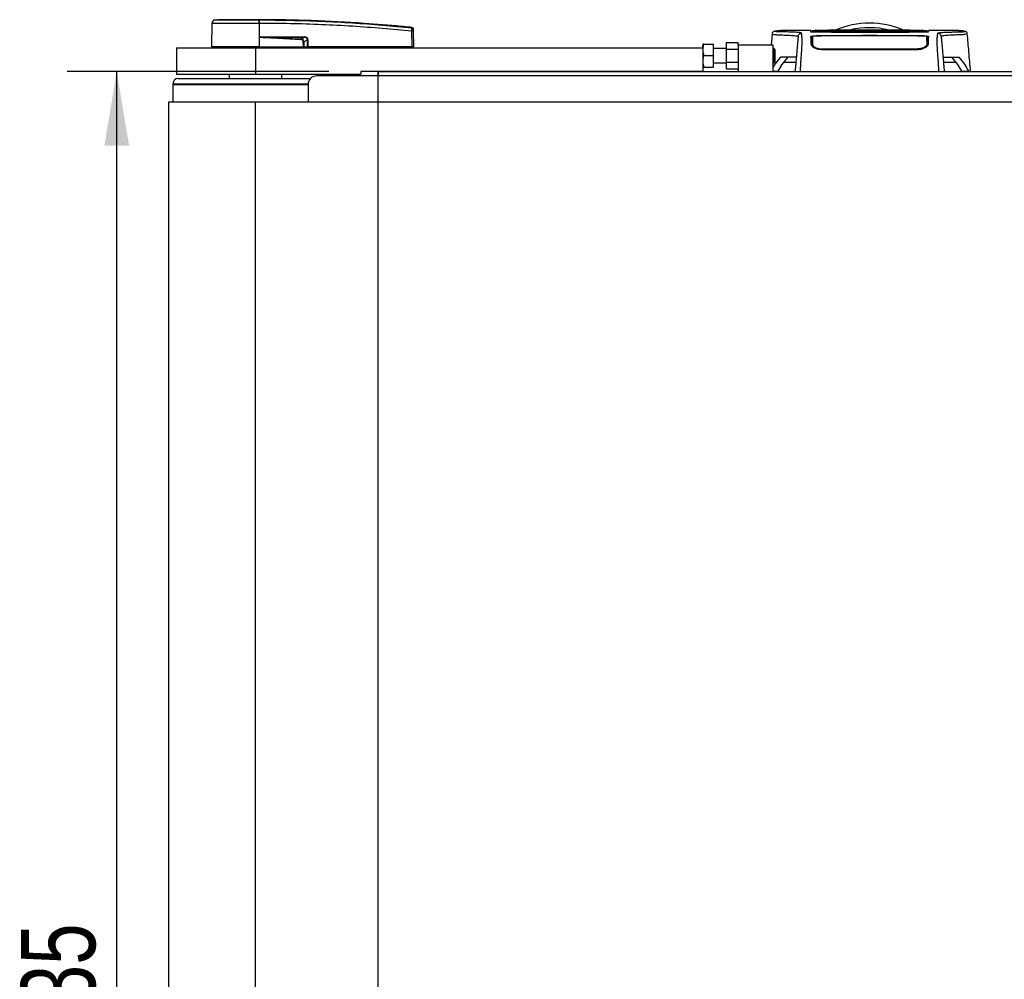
# Model space of a CAD drawing. Header units: millimetres. Extents: x 0 to 420, y 0 to 297.
# Tile 4 of 64: x 51 to 91, y 108 to 147. Entities that reach past the tile are written whole.
import ezdxf

# ---------------------------------------------------------------- set-up
doc = ezdxf.new("R2010")
doc.units = ezdxf.units.MM
doc.layers.add('QUOTE', color=174, linetype='Continuous')
doc.styles.add('SLDTEXTSTYLE3', font='TXT', dxfattribs={"width": 0.75})
doc.dimstyles.new('SLDDIMSTYLE0', dxfattribs={"dimtxt": 3, "dimasz": 3, "dimexe": 0, "dimexo": 0.0625, "dimgap": 0.75, "dimtad": 1, "dimlfac": 14.104679, "dimrnd": 1e-09, "dimzin": 12, "dimdsep": 46, "dimtxsty": 'SLDTEXTSTYLE3', "dimsah": 1, "dimcen": 0.09, "dimadec": 0, "dimazin": 3, "dimtfac": 1, "dimtdec": 3, "dimtofl": 0, "dimtmove": 0, "dimatfit": 3, "dimfxl": 0, "dimfrac": 2, "dimtolj": 1, "dimtzin": 12, "dimarcsym": 0})

# ---------------------------------------------------------------- blocks, each defined once
blk = doc.blocks.new('_D')
at = {"layer": 'QUOTE'}
for p, q in [((63.376, 144.607), (52.81, 144.607)), ((54.81, 71.227), (54.81, 144.607)), ((63.376, 71.227), (52.81, 71.227))]:
    blk.add_line(p, q, dxfattribs=at)
for points in [[(54.81, 144.607), (54.31, 141.607), (55.31, 141.607)], [(54.81, 71.227), (55.31, 74.227), (54.31, 74.227)]]:
    blk.add_solid(points, dxfattribs=at)
at = {"layer": 'QUOTE', "insert": (50.943, 103.483), "char_height": 3, "attachment_point": 1, "rotation": 90, "style": 'SLDTEXTSTYLE3'}
blk.add_mtext('1035', dxfattribs=at)

msp = doc.modelspace()

# ---------------------------------------------------------------- linework, layer by layer
at = {"color": 7, "linetype": 'Continuous', "lineweight": 25}
for p, q in [((58.64927, 146.54857), (58.64098, 145.59916)), ((58.77605, 146.68833), (58.89937, 146.69809)), ((60.56122, 146.69809), (60.56113, 146.69809)), ((60.56133, 146.54861), (60.56203, 145.59916)), ((60.57284, 146.54861), (60.56133, 146.54861)), ((66.73412, 146.38444), (66.73636, 146.38421)), ((66.7364, 146.38421), (66.73636, 146.38421)), ((60.56577, 145.98892), (60.56237, 145.59916)), ((60.56577, 145.98892), (60.5658, 145.99285)), ((60.71574, 146.00138), (62.37955, 146.00138)), ((62.38045, 145.98306), (60.71665, 145.98306)), ((62.25581, 145.91826), (62.38045, 145.98306)), ((66.74173, 145.59916), (66.73619, 146.234)), ((66.78814, 146.234), (66.79368, 145.59916)), ((81.2841, 146.13113), (81.24379, 145.67006)), ((81.29266, 146.13073), (81.29241, 146.1304)), ((81.61846, 146.25378), (81.62768, 146.25378)), ((82.84818, 146.25447), (81.62768, 146.25447)), ((82.90925, 146.23765), (82.90955, 146.21769)), ((84.90855, 146.21886), (83.27789, 146.21886)), ((84.90855, 146.04768), (83.27789, 146.04768)), ((83.31303, 146.21294), (87.14216, 146.21294)), ((86.9839, 146.19173), (83.46512, 146.19173)), ((86.51262, 146.18497), (83.94256, 146.18497)), ((84.90855, 146.21694), (84.90855, 146.21886)), ((85.54664, 146.21694), (84.90855, 146.21694)), ((84.90855, 146.05792), (85.54664, 146.05792)), ((84.90855, 146.05792), (84.90855, 146.04768)), ((84.944, 146.21881), (85.51119, 146.21881)), ((84.944, 146.21881), (84.944, 146.21694)), ((85.51119, 146.05368), (84.944, 146.05367)), ((84.944, 146.05367), (84.944, 146.04488)), ((85.51119, 146.21881), (85.51119, 146.21694)), ((85.51119, 146.04488), (85.51119, 146.05368)), ((87.15226, 146.04498), (85.51119, 146.04488)), ((85.54664, 146.21694), (85.54664, 146.21886)), ((87.1773, 146.21886), (85.54664, 146.21886)), ((85.54664, 146.05792), (85.54664, 146.04768)), ((87.1773, 146.04768), (85.54664, 146.04768)), ((87.54566, 146.22013), (87.54596, 146.2401)), ((87.54575, 146.22791), (87.54567, 146.22328)), ((87.54596, 146.24029), (87.5459, 146.23659)), ((87.54616, 146.2518), (87.54616, 146.25134)), ((88.82679, 146.25447), (87.60701, 146.25447)), ((89.16252, 146.13073), (89.16278, 146.1304)), ((60.56203, 145.59916), (58.64098, 145.59916)), ((58.6755, 145.59916), (58.67612, 145.56371)), ((60.56058, 145.59916), (60.56056, 145.56371)), ((60.56237, 145.59916), (60.56203, 145.59916)), ((60.56237, 145.59916), (62.35957, 145.59916)), ((62.34845, 145.59916), (62.34819, 145.56371)), ((62.365, 145.59916), (62.52306, 145.59916)), ((62.52194, 145.88536), (62.37238, 145.80761)), ((62.49857, 145.59916), (62.49814, 145.56371)), ((62.52306, 145.59916), (62.52194, 145.88536)), ((62.53632, 145.59916), (62.52306, 145.59916)), ((62.53353, 145.59916), (62.53348, 145.56371)), ((62.5352, 145.88536), (62.53632, 145.59916)), ((66.74173, 145.59916), (62.53632, 145.59916)), ((66.73912, 145.59916), (66.73906, 145.56371)), ((66.74173, 145.59916), (66.79368, 145.59916)), ((66.75916, 145.59916), (66.75854, 145.56371)), ((78.50012, 145.70551), (78.49224, 145.68778)), ((78.49224, 145.56371), (78.49224, 145.68778)), ((78.5318, 145.70551), (78.91763, 145.70551)), ((78.91763, 145.24467), (78.91763, 145.70551)), ((79.44937, 145.51073), (79.44937, 145.7768)), ((79.44937, 145.7768), (79.91021, 145.7768)), ((79.91021, 145.67006), (79.91021, 145.7768)), ((79.91021, 145.67006), (79.91021, 144.60658)), ((81.32818, 145.67006), (79.91021, 145.67006)), ((81.32818, 144.60658), (81.32818, 145.67006)), ((82.90873, 145.6595), (82.93348, 145.60387)), ((82.9187, 145.69742), (82.91859, 145.61734)), ((87.53649, 145.69738), (87.53703, 145.61747)), ((57.2227, 145.56371), (57.2227, 144.50023)), ((57.2227, 145.56371), (60.41313, 145.56371)), ((60.41313, 145.56371), (60.41313, 144.50023)), ((60.41313, 145.56371), (78.49224, 145.56371)), ((75.19768, 145.56548), (75.19768, 145.56371)), ((75.76412, 145.56371), (75.76412, 145.56548)), ((78.49224, 145.56371), (78.49224, 144.60658)), ((78.5318, 145.24467), (78.91763, 145.24467)), ((79.44937, 145.52826), (78.91763, 145.52826)), ((78.91763, 144.78383), (78.91763, 145.24467)), ((79.44937, 144.9786), (79.44937, 145.51073)), ((79.44937, 145.51073), (79.91021, 145.51073)), ((81.37072, 145.52826), (81.32818, 145.52826)), ((81.39908, 145.4999), (81.37072, 145.52826)), ((81.37072, 144.96107), (81.37072, 145.52826)), ((81.39908, 145.4999), (81.39908, 144.98943)), ((83.27789, 145.51619), (83.2779, 145.48079)), ((87.1773, 145.48571), (83.27789, 145.48571)), ((87.1773, 145.51614), (87.17729, 145.48083)), ((78.49224, 144.80155), (78.50012, 144.78383)), ((78.91763, 144.96107), (79.44937, 144.96107)), ((79.44937, 144.9786), (79.91021, 144.9786)), ((79.44937, 144.71254), (79.44937, 144.9786)), ((81.32818, 144.96107), (81.37072, 144.96107)), ((81.37072, 144.96107), (81.39908, 144.98943)), ((81.61837, 145.17213), (81.63293, 145.18037)), ((81.62365, 145.17213), (81.61837, 145.17213)), ((82.246, 144.96768), (81.74558, 144.96768)), ((88.70961, 144.96768), (88.20919, 144.96768)), ((88.82226, 145.18037), (88.83681, 145.17213)), ((88.83681, 145.17213), (88.83154, 145.17213)), ((57.2227, 144.50023), (60.41313, 144.50023)), ((59.34966, 144.50023), (59.34966, 144.32299)), ((60.41313, 144.50023), (64.66704, 144.50023)), ((61.47661, 144.32299), (61.47661, 144.50023)), ((213.9083, 144.42934), (62.89458, 144.42934)), ((78.49224, 144.60658), (64.66704, 144.60658)), ((64.66704, 144.60658), (64.66704, 144.50023)), ((65.37602, 144.60658), (65.37602, 144.42934)), ((78.49224, 144.60658), (198.31064, 144.60658)), ((78.5318, 144.78383), (78.91763, 144.78383)), ((79.44937, 144.71254), (79.91021, 144.71254)), ((81.32818, 144.62031), (81.52257, 144.62031)), ((82.17893, 144.6072), (82.16576, 144.60658)), ((82.17893, 144.6072), (82.21446, 144.6072)), ((82.17893, 144.60658), (82.17893, 144.6072)), ((88.24072, 144.6072), (88.2762, 144.6072)), ((88.28938, 144.60658), (88.2762, 144.6072)), ((88.2762, 144.6072), (88.2762, 144.60658)), ((88.93262, 144.62031), (89.21902, 144.62031)), ((89.21902, 144.62031), (89.23056, 144.60658)), ((57.0809, 144.07484), (57.07951, 143.36586)), ((57.0809, 144.11029), (62.54186, 144.11029)), ((57.0809, 144.07484), (62.54009, 144.07484)), ((57.2936, 144.32299), (62.14921, 144.32299)), ((57.32905, 144.11029), (57.32905, 144.07484)), ((59.47626, 144.07484), (59.47626, 144.11029)), ((59.52284, 144.08193), (60.16125, 144.08193)), ((60.16125, 144.07484), (60.16125, 144.11029)), ((62.14921, 144.32299), (62.64142, 144.32299)), ((62.54009, 144.07484), (62.54009, 143.36586)), ((56.90366, 143.36586), (56.90366, 72.4674)), ((60.41313, 143.36586), (56.90366, 143.36586)), ((60.41313, 72.4674), (60.41313, 143.36586)), ((216.38975, 143.36586), (60.41313, 143.36586))]:
    msp.add_line(p, q, dxfattribs=at)
at = {"color": 7, "linetype": 'Continuous'}
for p, q in [((65.37602, 71.22668), (65.37602, 144.60658)), ((65.37602, 144.60658), (211.42685, 144.60658))]:
    msp.add_line(p, q, dxfattribs=at)
at = {"color": 7, "linetype": 'Continuous', "lineweight": 25, "flags": 128}
for points in [[(60.56577, 145.98892), (60.65026, 145.98564), (60.71665, 145.98306)], [(82.91297, 146.02595), (82.91287, 145.92648), (82.91285, 145.90039), (82.9128, 145.84897), (82.91278, 145.82702)], [(84.944, 146.21941), (84.23497, 146.21942), (83.27789, 146.21946)], [(84.944, 146.04488), (83.67882, 146.04493), (83.30293, 146.04498)], [(87.1773, 146.21946), (86.78025, 146.21944), (85.51119, 146.21941)], [(87.54237, 145.82702), (87.54233, 145.87785), (87.5423, 145.92868), (87.54222, 146.02596)], [(62.25434, 145.88771), (62.25456, 145.89234), (62.25478, 145.89688), (62.25499, 145.90127), (62.25519, 145.90541), (62.25538, 145.90924), (62.25554, 145.9127), (62.25569, 145.91572), (62.25581, 145.91826)], [(59.52142, 144.07484), (59.52237, 144.07979), (59.52505, 144.09021), (59.52829, 144.09875), (59.53196, 144.10508), (59.53594, 144.10898), (59.54007, 144.11029)]]:
    msp.add_lwpolyline(points, dxfattribs=at)
at = {"color": 7, "linetype": 'Continuous', "lineweight": 25}
for centre, radius, start, end in [((58.79106, 146.54733), 0.1418, 96.076872, 179.499989), ((60.02868, 146.57821), 0.53348, 356.819927, 11.918257), ((57.68593, 146.36049), 2.89495, 6.503389, 6.696809), ((60.04025, 146.57854), 0.53343, 356.784062, 11.882918), ((85.22759, 143.01137), 3.54492, 67.229382, 112.883607), ((60.86262, 145.99947), 0.14689, 179.25241, 186.414342), ((62.52642, 145.99947), 0.14689, 179.25241, 186.414342), ((66.76217, 144.66438), 1.56983, 89.051899, 90.948101), ((66.73087, 146.31711), 0.05655, 0.615859, 83.895805), ((85.22759, 143.01137), 3.36218, 76.526839, 103.39008), ((62.52857, 147.69114), 1.80579, 269.78976, 270.21024), ((62.89458, 144.07484), 0.35449, 90, 180), ((57.2936, 144.11029), 0.2127, 90, 180)]:
    msp.add_arc(centre, radius, start, end, dxfattribs=at)
for centre, major_axis, ratio, start_param, end_param in [((62.28362, 145.8131), (0.24107, 0.11857), 0.60672542, 5.99588539, 7.17277223), ((62.28541, 145.81328), (0.22807, 0.11289), 0.5569608, 5.9946727, 7.17155954), ((62.19705, 145.76766), (0.1418, 0.07495), 0.66301777, 5.94884055, 7.12572739), ((62.19705, 145.76735), (0.16245, 0.08643), 0.77058227, 5.94675229, 7.12363913)]:
    msp.add_ellipse(centre, major_axis=major_axis, ratio=ratio, start_param=start_param, end_param=end_param, dxfattribs=at)
for points, knots in [([(60.56133, 146.54861), (60.47257, 146.5486), (60.29295, 146.54858), (60.01745, 146.54859), (59.74063, 146.54864), (59.47605, 146.54852), (59.23577, 146.54862), (59.031, 146.5486), (58.86352, 146.54855), (58.74232, 146.54863), (58.66405, 146.54862), (58.65424, 146.54859), (58.64927, 146.54857)], [0, 0, 0, 0, 0.09123037, 0.18462249, 0.28509302, 0.38847717, 0.48894659, 0.59232958, 0.69279869, 0.79618144, 0.89663467, 1, 1, 1, 1]), ([(58.77605, 146.68833), (58.78063, 146.68833), (58.78979, 146.68832), (58.86143, 146.68841), (58.97453, 146.68834), (59.12859, 146.68836), (59.3196, 146.68836), (59.54108, 146.6883), (59.78785, 146.68836), (60.04364, 146.68836), (60.30061, 146.68834), (60.46731, 146.68837), (60.55066, 146.68838)], [0, 0, 0, 0, 0.1019155, 0.20383364, 0.30575296, 0.40767117, 0.50960195, 0.6115312, 0.71346155, 0.81539292, 0.90769638, 1, 1, 1, 1]), ([(60.56113, 146.69809), (60.45587, 146.69809), (60.24503, 146.69809), (59.93446, 146.69809), (59.64576, 146.69809), (59.38905, 146.69809), (59.17762, 146.69809), (59.01987, 146.69809), (58.91793, 146.69809), (58.90555, 146.69809), (58.89937, 146.69809)], [0, 0, 0, 0, 0.12488045, 0.25013958, 0.37464939, 0.49981249, 0.62476421, 0.74955772, 0.87492377, 1, 1, 1, 1]), ([(60.55066, 146.68838), (60.55452, 146.68841), (60.55838, 146.68844), (60.56225, 146.68838), (60.56225, 146.68838)], [0, 0, 0, 0, 0.99963467, 1, 1, 1, 1]), ([(66.73636, 146.38421), (66.71254, 146.38663), (66.56555, 146.40156), (65.92066, 146.4645), (64.59564, 146.57274), (62.68394, 146.67677), (61.26908, 146.69098), (60.56122, 146.69809)], [0, 0, 0, 0, 0.01170126, 0.07220884, 0.31419353, 0.65688711, 1, 1, 1, 1]), ([(60.56225, 146.68838), (60.56225, 146.68838), (60.98224, 146.68814), (61.8223, 146.67944), (63.08188, 146.63964), (64.72172, 146.55686), (65.93852, 146.44604), (66.73688, 146.37333)], [0, 0, 0, 0, 0.00000069, 0.20371068, 0.40747211, 0.61123305, 1, 1, 1, 1]), ([(66.73619, 146.234), (65.9387, 146.30671), (64.72383, 146.41747), (63.0868, 146.49975), (61.8301, 146.54078), (60.99187, 146.546), (60.57284, 146.54861)], [0, 0, 0, 0, 0.389052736, 0.59267292, 0.796380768, 1, 1, 1, 1]), ([(66.73688, 146.37333), (66.73676, 146.37753), (66.73658, 146.38323), (66.73644, 146.38401), (66.7364, 146.38421)], [0, 0, 0, 0, 0.73611582, 1, 1, 1, 1]), ([(66.7364, 146.38421), (66.74268, 146.38293), (66.75524, 146.38038), (66.77114, 146.36892), (66.78253, 146.3532), (66.7869, 146.33867), (66.78724, 146.33025), (66.78732, 146.32828)], [0, 0, 0, 0, 0.23106275, 0.46212549, 0.69318856, 0.92839331, 1, 1, 1, 1]), ([(62.25434, 145.88771), (61.93904, 145.90462), (61.37597, 145.93482), (60.81334, 145.97239), (60.56577, 145.98892)], [0, 0, 0, 0, 0.55997278, 1, 1, 1, 1]), ([(60.5658, 145.99285), (60.56676, 145.99313), (60.56922, 145.99385), (60.57398, 145.99483), (60.58117, 145.99599), (60.59189, 145.99725), (60.60786, 145.99861), (60.63169, 145.99995), (60.66847, 146.00115), (60.69773, 146.00129), (60.71574, 146.00138)], [0, 0, 0, 0, 0.0199034, 0.05101553, 0.09695623, 0.16503878, 0.26617597, 0.41665359, 0.64077612, 1, 1, 1, 1]), ([(60.71665, 145.98306), (61.004, 145.97191), (61.5171, 145.952), (62.0301, 145.92857), (62.25581, 145.91826)], [0, 0, 0, 0, 0.56002522, 1, 1, 1, 1]), ([(66.73619, 146.234), (66.73669, 146.24989), (66.7377, 146.2817), (66.73835, 146.32384), (66.73827, 146.35544), (66.73762, 146.36977), (66.73703, 146.37261), (66.73688, 146.37333)], [0, 0, 0, 0, 0.231089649, 0.4626691, 0.693031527, 0.922273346, 1, 1, 1, 1]), ([(66.78732, 146.32828), (66.78732, 146.32809), (66.78733, 146.32735), (66.78738, 146.3218), (66.78741, 146.31772)], [0, 0, 0, 0, 0.26342591, 1, 1, 1, 1]), ([(66.78741, 146.31772), (66.78742, 146.31729), (66.78743, 146.31562), (66.78751, 146.30706), (66.78767, 146.28807), (66.78789, 146.26271), (66.78806, 146.24357), (66.78814, 146.234)], [0, 0, 0, 0, 0.07774703, 0.306836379, 0.536956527, 0.768509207, 1, 1, 1, 1]), ([(81.63885, 146.25434), (81.60782, 146.25327), (81.54255, 146.25101), (81.46277, 146.23847), (81.40305, 146.22868), (81.36427, 146.22199), (81.34408, 146.21577), (81.30616, 146.1983), (81.29083, 146.15124), (81.28403, 146.13037)], [0, 0, 0, 0, 0.149622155, 0.314808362, 0.495451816, 0.641082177, 0.785188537, 0.904754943, 1, 1, 1, 1]), ([(81.29241, 146.1304), (81.28991, 146.12833), (81.27876, 146.11906), (81.34962, 146.10405), (81.51102, 146.08609), (81.71036, 146.08219), (81.88652, 146.07383), (82.00754, 146.06707), (82.12536, 146.05894), (82.22973, 146.04945), (82.31643, 146.03866), (82.33118, 146.03011), (82.33858, 146.02582)], [0, 0, 0, 0, 0.05089799, 0.22701958, 0.40458189, 0.58203683, 0.65175153, 0.72147534, 0.79113127, 0.86065885, 0.93011681, 1, 1, 1, 1]), ([(82.47983, 146.15521), (82.4708, 146.15977), (82.45295, 146.16879), (82.35066, 146.17948), (82.23152, 146.18805), (82.09743, 146.19471), (81.96296, 146.19923), (81.83696, 146.2019), (81.71303, 146.20138), (81.59517, 146.20354), (81.49488, 146.20857), (81.42552, 146.21451), (81.38714, 146.22131), (81.38369, 146.2288), (81.41693, 146.23681), (81.47504, 146.2441), (81.53963, 146.24975), (81.58326, 146.25407), (81.61144, 146.25384), (81.61846, 146.25378)], [0, 0, 0, 0, 0.05621973, 0.11115266, 0.16546935, 0.21844746, 0.27546115, 0.32872461, 0.38365266, 0.45645174, 0.53050541, 0.6039745, 0.67660627, 0.75406842, 0.83144258, 0.90787271, 0.94870188, 0.98722177, 1, 1, 1, 1]), ([(82.33858, 146.02582), (82.33808, 146.0201), (82.33706, 146.00847), (82.33504, 145.98544), (82.33268, 145.95843), (82.33009, 145.92886), (82.3274, 145.89808), (82.32534, 145.87453), (82.32391, 145.85818), (82.32316, 145.84965), (82.32239, 145.84084), (82.3216, 145.83177), (82.32078, 145.82242), (82.31995, 145.81295), (82.31907, 145.80283), (82.31808, 145.79157), (82.31694, 145.77849), (82.31564, 145.76361), (82.31423, 145.74758), (82.31268, 145.72987), (82.31092, 145.70967), (82.30866, 145.68386), (82.3057, 145.65005), (82.30151, 145.60217), (82.29554, 145.53397), (82.28675, 145.4334), (82.27641, 145.31529), (82.26597, 145.19596), (82.25633, 145.08578), (82.24789, 144.98926), (82.23966, 144.89523), (82.23332, 144.82278), (82.22802, 144.76216), (82.2237, 144.71278), (82.21912, 144.66047), (82.216, 144.6248), (82.21441, 144.60658)], [0, 0, 0, 0, 0.069468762, 0.141290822, 0.21546943, 0.288780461, 0.352493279, 0.41592792, 0.432123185, 0.448636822, 0.465468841, 0.482619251, 0.500088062, 0.517875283, 0.535168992, 0.555623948, 0.579240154, 0.606017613, 0.635956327, 0.665345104, 0.701515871, 0.738718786, 0.775055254, 0.805444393, 0.834800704, 0.863869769, 0.893134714, 0.91269266, 0.933471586, 0.952876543, 0.964348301, 0.975198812, 0.980895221, 0.986997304, 0.99335869, 1, 1, 1, 1]), ([(82.33858, 146.02582), (82.34181, 146.04252), (82.34852, 146.07712), (82.38189, 146.12031), (82.42784, 146.14977), (82.46291, 146.15344), (82.47983, 146.15521)], [0, 0, 0, 0, 0.24120147, 0.5, 0.75879853, 1, 1, 1, 1]), ([(82.42791, 144.60658), (82.42989, 144.63407), (82.43415, 144.69331), (82.43979, 144.78128), (82.44603, 144.88473), (82.45068, 144.97128), (82.45486, 145.04849), (82.45906, 145.12042), (82.46512, 145.20204), (82.47233, 145.29348), (82.47876, 145.37967), (82.48611, 145.48146), (82.49363, 145.59207), (82.50027, 145.69848), (82.5046, 145.77962), (82.50592, 145.81717), (82.50629, 145.83651), (82.50637, 145.84351), (82.5064, 145.85024), (82.50638, 145.85672), (82.5063, 145.86298), (82.50617, 145.86903), (82.50586, 145.87876), (82.50519, 145.89142), (82.50388, 145.9079), (82.50197, 145.92673), (82.49942, 145.95), (82.49737, 145.96743), (82.49603, 145.9783), (82.4956, 145.98182), (82.49512, 145.98566), (82.49459, 145.98981), (82.49403, 145.99429), (82.49341, 145.9991), (82.49276, 146.00423), (82.49177, 146.01198), (82.49044, 146.02236), (82.48886, 146.03452), (82.4871, 146.04831), (82.48536, 146.06224), (82.48355, 146.07735), (82.48154, 146.09592), (82.47982, 146.11704), (82.47892, 146.13831), (82.47954, 146.14975), (82.47983, 146.15521)], [0, 0, 0, 0, 0.00965422, 0.02080777, 0.03106144, 0.04695632, 0.05363076, 0.06332171, 0.07944787, 0.09513433, 0.11098812, 0.1264164, 0.15394151, 0.18248268, 0.21412153, 0.25173969, 0.25807756, 0.26470639, 0.27164528, 0.2789144, 0.28653502, 0.29452959, 0.30292173, 0.32825756, 0.35736257, 0.39783448, 0.44561968, 0.50125245, 0.50814496, 0.51574476, 0.52407276, 0.53315127, 0.54300388, 0.5536554, 0.56513175, 0.57745987, 0.6061763, 0.63677252, 0.6637765, 0.70682954, 0.7424198, 0.78369849, 0.86155909, 0.93405144, 1, 1, 1, 1]), ([(82.86004, 146.20786), (82.85483, 146.20804), (82.83811, 146.20863), (82.84362, 146.20971), (82.88906, 146.21051), (82.9111, 146.21089)], [0, 0, 0, 0, 0.18943846, 0.6067811, 1, 1, 1, 1]), ([(82.84817, 146.25445), (82.84821, 146.25343), (82.84829, 146.25139), (82.84847, 146.24627), (82.84914, 146.22712), (82.84927, 146.22328)], [0, 0, 0, 0, 0.44375031, 0.88835233, 1, 1, 1, 1]), ([(82.84927, 146.22328), (82.84905, 146.2296), (82.84873, 146.23897), (82.84843, 146.24732), (82.84833, 146.25003)], [0, 0, 0, 0, 0.67452653, 1, 1, 1, 1]), ([(83.27789, 146.21886), (83.2297, 146.21891), (83.13334, 146.219), (83.00488, 146.21975), (82.90793, 146.22086), (82.8566, 146.22211), (82.85135, 146.22295), (82.84927, 146.22328)], [0, 0, 0, 0, 0.21471698, 0.42943093, 0.64424617, 0.85905702, 1, 1, 1, 1]), ([(82.86049, 146.2079), (82.85758, 146.208), (82.85312, 146.20814), (82.85305, 146.20814), (82.85303, 146.20814)], [0, 0, 0, 0, 0.652634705, 1, 1, 1, 1]), ([(82.85611, 146.02724), (82.8607, 146.02958), (82.86988, 146.03426), (82.9425, 146.04038), (83.04955, 146.04495), (83.16826, 146.04734), (83.24673, 146.04758), (83.27789, 146.04768)], [0, 0, 0, 0, 0.21475602, 0.42951429, 0.64422712, 0.85870581, 1, 1, 1, 1]), ([(82.86763, 145.6973), (82.86662, 145.72597), (82.86461, 145.78336), (82.86241, 145.8459), (82.86054, 145.90098), (82.85863, 145.95492), (82.85703, 146.00095), (82.85611, 146.02724)], [0, 0, 0, 0, 0.0751699, 0.15046197, 0.30471802, 0.60298005, 1, 1, 1, 1]), ([(82.89833, 146.00005), (82.88621, 145.99885), (82.86012, 145.99626), (82.85792, 145.99332), (82.85673, 145.99174)], [0, 0, 0, 0, 0.46450973, 1, 1, 1, 1]), ([(83.47812, 146.19118), (83.40007, 146.19553), (83.25392, 146.20367), (83.02321, 146.20305), (82.88724, 146.20706), (82.86004, 146.20786)], [0, 0, 0, 0, 0.47837414, 0.89568468, 1, 1, 1, 1]), ([(82.90293, 145.99175), (82.90355, 145.95587), (82.90449, 145.90205), (82.90516, 145.86394), (82.90597, 145.81721), (82.90612, 145.80873)], [0, 0, 0, 0, 0.62064574, 0.93113403, 1, 1, 1, 1]), ([(87.5462, 146.25325), (87.36313, 146.25843), (86.98775, 146.26905), (86.41686, 146.26982), (85.83096, 146.2698), (85.17504, 146.26997), (84.45221, 146.27092), (83.67559, 146.27331), (83.16209, 146.25983), (82.90899, 146.25319)], [0, 0, 0, 0, 0.12052488, 0.24714067, 0.37252922, 0.4974044, 0.66507391, 0.83492694, 1, 1, 1, 1]), ([(82.90952, 146.22328), (82.9095, 146.2247), (82.90944, 146.22794), (82.90937, 146.23169), (82.90934, 146.23379)], [0, 0, 0, 0, 0.43708971, 1, 1, 1, 1]), ([(82.90952, 146.22328), (82.91237, 146.22292), (82.91866, 146.22212), (82.97252, 146.221), (83.06123, 146.22009), (83.16843, 146.21955), (83.2438, 146.21949), (83.27789, 146.21946)], [0, 0, 0, 0, 0.17894419, 0.39401351, 0.60853915, 0.8229777, 1, 1, 1, 1]), ([(82.9111, 146.21089), (82.91224, 146.21092), (82.93297, 146.21136), (83.01719, 146.21205), (83.15366, 146.2128), (83.2599, 146.21289), (83.31303, 146.21294)], [0, 0, 0, 0, 0.018929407, 0.345898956, 0.6729266, 1, 1, 1, 1]), ([(83.30293, 146.04495), (83.25916, 146.04474), (83.17162, 146.04432), (83.05492, 146.04112), (82.96672, 146.03638), (82.91967, 146.03102), (82.91488, 146.0274), (82.91297, 146.02595)], [0, 0, 0, 0, 0.21399393, 0.42798011, 0.64218009, 0.8568088, 1, 1, 1, 1]), ([(82.9187, 145.69742), (82.91803, 145.73608), (82.91668, 145.81328), (82.91589, 145.85856), (82.91516, 145.90031), (82.91427, 145.95128), (82.91349, 145.99578), (82.91297, 146.02595)], [0, 0, 0, 0, 0.10832852, 0.21630795, 0.32475275, 0.54221862, 1, 1, 1, 1]), ([(83.94256, 146.18497), (83.93112, 146.18497), (83.86714, 146.185), (83.75129, 146.18551), (83.6177, 146.18697), (83.51685, 146.18899), (83.49103, 146.19045), (83.47812, 146.19118)], [0, 0, 0, 0, 0.05157188, 0.28848308, 0.52553485, 0.76276029, 1, 1, 1, 1]), ([(86.97707, 146.19118), (86.9751, 146.19102), (86.96418, 146.19015), (86.91804, 146.18851), (86.81152, 146.18661), (86.67094, 146.18524), (86.56539, 146.18506), (86.51262, 146.18497)], [0, 0, 0, 0, 0.05239604, 0.28950373, 0.5264141, 0.76321943, 1, 1, 1, 1]), ([(87.59514, 146.20786), (87.47619, 146.20562), (87.25328, 146.20142), (87.07173, 146.19931), (86.99284, 146.19254), (86.97707, 146.19118)], [0, 0, 0, 0, 0.47789779, 0.89561471, 1, 1, 1, 1]), ([(87.14216, 146.21294), (87.16604, 146.21293), (87.24248, 146.2129), (87.36864, 146.2125), (87.49096, 146.21162), (87.56216, 146.21083), (87.57468, 146.21039), (87.5751, 146.21037)], [0, 0, 0, 0, 0.13027841, 0.4169082, 0.70350449, 0.99007262, 1, 1, 1, 1]), ([(87.54222, 146.02596), (87.53794, 146.02813), (87.52936, 146.03249), (87.46201, 146.03817), (87.36284, 146.0424), (87.25317, 146.04463), (87.18085, 146.04486), (87.15226, 146.04495)], [0, 0, 0, 0, 0.21516442, 0.43033682, 0.64528255, 0.85978468, 1, 1, 1, 1]), ([(87.60592, 146.22328), (87.60116, 146.22277), (87.59165, 146.22176), (87.5177, 146.22043), (87.40887, 146.21945), (87.28837, 146.21893), (87.20881, 146.21888), (87.1773, 146.21886)], [0, 0, 0, 0, 0.21474819, 0.42949365, 0.64433813, 0.85913498, 1, 1, 1, 1]), ([(87.1773, 146.04768), (87.22467, 146.04746), (87.31941, 146.04702), (87.44572, 146.04359), (87.54113, 146.03846), (87.59193, 146.03269), (87.59703, 146.02879), (87.59907, 146.02724)], [0, 0, 0, 0, 0.21411889, 0.42823185, 0.64257183, 0.85709722, 1, 1, 1, 1]), ([(87.54222, 146.02596), (87.54211, 146.01963), (87.54153, 145.98629), (87.54061, 145.93392), (87.53964, 145.87794), (87.53862, 145.81998), (87.5372, 145.73819), (87.53649, 145.69738)], [0, 0, 0, 0, 0.10240933, 0.53970359, 0.76851946, 0.88450033, 1, 1, 1, 1]), ([(87.59845, 145.99174), (87.59645, 145.99415), (87.5939, 145.99722), (87.56257, 145.99974), (87.5557, 146.0003)], [0, 0, 0, 0, 0.78096225, 1, 1, 1, 1]), ([(87.5751, 146.21037), (87.59121, 146.20995), (87.62402, 146.2091), (87.60488, 146.20828), (87.59514, 146.20786)], [0, 0, 0, 0, 0.49113601, 1, 1, 1, 1]), ([(87.59907, 146.02724), (87.59809, 145.99903), (87.59645, 145.95169), (87.59453, 145.89794), (87.59265, 145.84215), (87.5905, 145.78112), (87.58854, 145.72522), (87.58756, 145.6973)], [0, 0, 0, 0, 0.42314865, 0.71019334, 0.85405024, 0.92708002, 1, 1, 1, 1]), ([(87.60363, 146.20823), (87.60372, 146.20823), (87.60435, 146.20829), (87.6003, 146.20803), (87.59426, 146.20787), (87.59253, 146.20782)], [0, 0, 0, 0, 0.09601438, 0.73999036, 1, 1, 1, 1]), ([(87.60692, 146.25154), (87.60692, 146.25154), (87.60685, 146.24958), (87.60637, 146.23673), (87.6061, 146.22866), (87.60592, 146.22328)], [0, 0, 0, 0, 0.0000296, 0.33337067, 1, 1, 1, 1]), ([(88.02728, 144.60658), (88.02518, 144.6362), (88.02097, 144.69545), (88.01526, 144.78334), (88.01096, 144.85477), (88.00783, 144.91029), (88.00555, 144.95193), (88.00351, 144.98957), (88.00154, 145.02617), (87.99941, 145.06411), (87.99503, 145.13761), (87.98753, 145.23301), (87.97843, 145.35216), (87.96963, 145.47333), (87.96156, 145.59208), (87.9546, 145.70349), (87.95027, 145.78615), (87.94877, 145.83303), (87.94875, 145.86316), (87.94953, 145.88515), (87.95076, 145.90158), (87.95203, 145.91507), (87.95301, 145.92452), (87.95392, 145.93306), (87.95477, 145.9408), (87.95567, 145.94889), (87.95664, 145.95732), (87.95767, 145.96608), (87.95878, 145.97536), (87.9601, 145.98594), (87.96171, 145.99862), (87.96367, 146.01396), (87.96576, 146.03016), (87.96792, 146.04695), (87.96982, 146.06224), (87.97162, 146.07721), (87.97333, 146.09295), (87.97485, 146.10965), (87.97588, 146.12659), (87.97619, 146.1419), (87.97563, 146.15084), (87.97535, 146.15521)], [0, 0, 0, 0, 0.01040061, 0.02080672, 0.03106116, 0.03614099, 0.04145683, 0.04698488, 0.05107961, 0.056575, 0.06335413, 0.08477825, 0.10578404, 0.12644249, 0.15396653, 0.18250697, 0.21827305, 0.25692616, 0.28371553, 0.31573913, 0.35433978, 0.37618226, 0.39782595, 0.41302567, 0.42902685, 0.44584073, 0.46347795, 0.48194851, 0.50126173, 0.52284596, 0.55053669, 0.58490472, 0.6264984, 0.66378186, 0.70683381, 0.74242415, 0.78255841, 0.83794342, 0.89093876, 0.94676606, 1, 1, 1, 1]), ([(87.97535, 146.15521), (87.97924, 146.15826), (87.98693, 146.1643), (88.03741, 146.17212), (88.10192, 146.17897), (88.17806, 146.18487), (88.25881, 146.18977), (88.34014, 146.19372), (88.41608, 146.19669), (88.4868, 146.19889), (88.55142, 146.20044), (88.61261, 146.20143), (88.67032, 146.2019), (88.77237, 146.20142), (88.89978, 146.20486), (89.01402, 146.21233), (89.06862, 146.22065), (89.07149, 146.22941), (89.03059, 146.23788), (88.95197, 146.24806), (88.86774, 146.25193), (88.82679, 146.25382)], [0, 0, 0, 0, 0.03686721, 0.07291704, 0.10855648, 0.14396977, 0.17902456, 0.21178707, 0.24346721, 0.27097218, 0.29845751, 0.32572816, 0.3526519, 0.37978509, 0.47831776, 0.57597942, 0.67287632, 0.75524138, 0.83791931, 0.92119484, 1, 1, 1, 1]), ([(88.11661, 146.02582), (88.11337, 146.04252), (88.10666, 146.07712), (88.0733, 146.12031), (88.02735, 146.14977), (87.99227, 146.15344), (87.97535, 146.15521)], [0, 0, 0, 0, 0.24120147, 0.5, 0.75879853, 1, 1, 1, 1]), ([(89.16278, 146.1304), (89.16528, 146.12833), (89.17643, 146.11906), (89.10557, 146.10405), (88.94417, 146.08609), (88.74483, 146.08219), (88.56867, 146.07383), (88.44765, 146.06707), (88.32983, 146.05894), (88.22545, 146.04945), (88.13876, 146.03866), (88.12401, 146.03011), (88.11661, 146.02582)], [0, 0, 0, 0, 0.050898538, 0.227020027, 0.404582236, 0.582037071, 0.651751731, 0.721475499, 0.791131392, 0.860658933, 0.930116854, 1, 1, 1, 1]), ([(88.11661, 146.02582), (88.11711, 146.0201), (88.11813, 146.00847), (88.12014, 145.98544), (88.12251, 145.95843), (88.12509, 145.92886), (88.12779, 145.89808), (88.12985, 145.87453), (88.13128, 145.85818), (88.13202, 145.84965), (88.13279, 145.84084), (88.13359, 145.83177), (88.13441, 145.82242), (88.13523, 145.81295), (88.13612, 145.80283), (88.13711, 145.79157), (88.13825, 145.77849), (88.13955, 145.76361), (88.14095, 145.74758), (88.1425, 145.72987), (88.14427, 145.70967), (88.14653, 145.68386), (88.14949, 145.65005), (88.15367, 145.60217), (88.15964, 145.53397), (88.16844, 145.4334), (88.17877, 145.31529), (88.18921, 145.19596), (88.19885, 145.08578), (88.2073, 144.98926), (88.21552, 144.89523), (88.22186, 144.82278), (88.22717, 144.76216), (88.23149, 144.71278), (88.23606, 144.66047), (88.23918, 144.6248), (88.24078, 144.60658)], [0, 0, 0, 0, 0.06946876, 0.14129082, 0.21546943, 0.28878046, 0.35249328, 0.41592792, 0.43212319, 0.44863682, 0.46546884, 0.48261925, 0.50008806, 0.51787528, 0.53516899, 0.55562395, 0.57924015, 0.60601761, 0.63595633, 0.6653451, 0.70151587, 0.73871879, 0.77505525, 0.80544439, 0.8348007, 0.86386977, 0.89313471, 0.91269266, 0.93347159, 0.95287654, 0.9643483, 0.97519881, 0.98089522, 0.9869973, 0.99335869, 1, 1, 1, 1]), ([(89.17116, 146.13037), (89.16436, 146.15124), (89.14902, 146.1983), (89.1111, 146.21577), (89.09091, 146.22199), (89.05214, 146.22868), (88.99241, 146.23847), (88.91263, 146.25101), (88.84736, 146.25327), (88.81634, 146.25434)], [0, 0, 0, 0, 0.09524506, 0.21481146, 0.35891782, 0.50454818, 0.68519164, 0.85037784, 1, 1, 1, 1]), ([(88.82679, 146.25382), (88.82381, 146.25421), (88.82069, 146.25462), (88.81671, 146.25433), (88.81655, 146.25432)], [0, 0, 0, 0, 0.96013712, 1, 1, 1, 1]), ([(89.30447, 144.60658), (89.28137, 144.87034), (89.23687, 145.37852), (89.19245, 145.88671), (89.17109, 146.13113)], [0, 0, 0, 0, 0.51903279, 1, 1, 1, 1]), ([(62.34731, 145.80761), (62.35258, 145.80762), (62.36198, 145.80765), (62.3692, 145.80762), (62.37238, 145.80761)], [0, 0, 0, 0, 0.56, 1, 1, 1, 1]), ([(62.35957, 145.59916), (62.35601, 145.63804), (62.34965, 145.7074), (62.34803, 145.77702), (62.34731, 145.80761)], [0, 0, 0, 0, 0.56058603, 1, 1, 1, 1]), ([(62.35957, 145.59916), (62.36021, 145.59916), (62.36171, 145.59916), (62.3636, 145.59916), (62.36462, 145.59916), (62.365, 145.59916)], [0, 0, 0, 0, 0.31939567, 0.74819126, 1, 1, 1, 1]), ([(62.37238, 145.80761), (62.37185, 145.76867), (62.3709, 145.69905), (62.3668, 145.62971), (62.365, 145.59916)], [0, 0, 0, 0, 0.55939227, 1, 1, 1, 1]), ([(78.5318, 145.70551), (78.5274, 145.70551), (78.51059, 145.70551), (78.49551, 145.70551), (78.50095, 145.70551), (78.50136, 145.70551)], [0, 0, 0, 0, 0.2471015, 0.94342069, 1, 1, 1, 1]), ([(78.5318, 145.24467), (78.51944, 145.30223), (78.49433, 145.41912), (78.50188, 145.57542), (78.52363, 145.66999), (78.5318, 145.70551)], [0, 0, 0, 0, 0.377295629, 0.766155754, 1, 1, 1, 1]), ([(83.27789, 145.48571), (83.23712, 145.4882), (83.15571, 145.49316), (83.04527, 145.52953), (82.95163, 145.58081), (82.88309, 145.64203), (82.8727, 145.67917), (82.86763, 145.6973)], [0, 0, 0, 0, 0.180707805, 0.360826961, 0.556525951, 0.783664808, 1, 1, 1, 1]), ([(82.91668, 145.81306), (82.91698, 145.79469), (82.91746, 145.76428), (82.91789, 145.71859), (82.91815, 145.6794), (82.91829, 145.6507), (82.91837, 145.62864), (82.91841, 145.61749)], [0, 0, 0, 0, 0.42959393, 0.71082622, 0.80196602, 0.89986058, 1, 1, 1, 1]), ([(82.9187, 145.69742), (82.92354, 145.68027), (82.93325, 145.64584), (83.00307, 145.58782), (83.10018, 145.54169), (83.19952, 145.51894), (83.25681, 145.51692), (83.27789, 145.51617)], [0, 0, 0, 0, 0.23322605, 0.46795306, 0.7101047, 0.8933472, 1, 1, 1, 1]), ([(87.53649, 145.69738), (87.53165, 145.68023), (87.52194, 145.6458), (87.45215, 145.58779), (87.35506, 145.54167), (87.25571, 145.51889), (87.1984, 145.51686), (87.1773, 145.51612)], [0, 0, 0, 0, 0.23316514, 0.46784507, 0.70999165, 0.8932536, 1, 1, 1, 1]), ([(87.58756, 145.6973), (87.58159, 145.67743), (87.56968, 145.63773), (87.4886, 145.56937), (87.37733, 145.51517), (87.26475, 145.48878), (87.2005, 145.48653), (87.1773, 145.48571)], [0, 0, 0, 0, 0.23569901, 0.47102523, 0.71420287, 0.89677912, 1, 1, 1, 1]), ([(87.51329, 145.59722), (87.51734, 145.60073), (87.54255, 145.62258), (87.54467, 145.64265), (87.54646, 145.6595)], [0, 0, 0, 0, 0.16065959, 1, 1, 1, 1]), ([(87.54816, 145.75678), (87.54834, 145.76722), (87.54915, 145.81355), (87.55003, 145.86424), (87.55075, 145.90518), (87.55126, 145.93478), (87.55138, 145.94118)], [0, 0, 0, 0, 0.06586208, 0.29229947, 0.84689671, 1, 1, 1, 1]), ([(78.5318, 144.78383), (78.51944, 144.84139), (78.49433, 144.95828), (78.50188, 145.11458), (78.52363, 145.20915), (78.5318, 145.24467)], [0, 0, 0, 0, 0.377295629, 0.766155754, 1, 1, 1, 1]), ([(83.27789, 145.51617), (83.41169, 145.51607), (84.08068, 145.51559), (85.38049, 145.515), (86.54649, 145.51572), (87.1773, 145.51612)], [0, 0, 0, 0, 0.10293773, 0.51468867, 1, 1, 1, 1]), ([(81.61837, 145.17213), (81.53831, 145.08118), (81.42347, 144.95071), (81.35033, 144.81805), (81.32818, 144.77787)], [0, 0, 0, 0, 0.69712502, 1, 1, 1, 1]), ([(81.91086, 145.17213), (81.82669, 145.07519), (81.66831, 144.89279), (81.56907, 144.70725), (81.52257, 144.62031)], [0, 0, 0, 0, 0.53144215, 1, 1, 1, 1]), ([(82.26461, 145.18037), (82.25961, 145.18037), (82.24962, 145.18037), (82.16597, 145.18037), (82.02067, 145.18037), (81.81575, 145.18037), (81.69387, 145.18037), (81.63293, 145.18037)], [0, 0, 0, 0, 0.12264871, 0.2454767, 0.49573627, 0.74787131, 1, 1, 1, 1]), ([(88.19058, 145.18037), (88.19557, 145.18037), (88.20557, 145.18037), (88.28922, 145.18037), (88.43452, 145.18037), (88.63944, 145.18037), (88.76132, 145.18037), (88.82226, 145.18037)], [0, 0, 0, 0, 0.12264871, 0.2454767, 0.49573627, 0.74787131, 1, 1, 1, 1]), ([(88.54433, 145.17213), (88.6285, 145.07519), (88.78688, 144.89279), (88.88612, 144.70725), (88.93262, 144.62031)], [0, 0, 0, 0, 0.53144215, 1, 1, 1, 1]), ([(88.83681, 145.17213), (88.91496, 145.08108), (89.0715, 144.89867), (89.16979, 144.7132), (89.21902, 144.62031)], [0, 0, 0, 0, 0.49918594, 1, 1, 1, 1]), ([(78.50091, 144.78383), (78.50065, 144.78383), (78.49518, 144.78383), (78.51023, 144.78383), (78.5274, 144.78383), (78.5318, 144.78383)], [0, 0, 0, 0, 0.03593448, 0.75288814, 1, 1, 1, 1]), ([(81.52257, 144.62031), (81.5201, 144.61576), (81.51587, 144.60796), (81.5123, 144.60699), (81.51082, 144.60658)], [0, 0, 0, 0, 0.58319256, 1, 1, 1, 1]), ([(88.94437, 144.60658), (88.94288, 144.60699), (88.93932, 144.60796), (88.93509, 144.61576), (88.93262, 144.62031)], [0, 0, 0, 0, 0.41680744, 1, 1, 1, 1])]:
    msp.add_open_spline(points, degree=3, knots=knots, dxfattribs=at)

# ---------------------------------------------------------------- dimensions: what is measured, and where the dimension line sits
at = {"layer": 'QUOTE'}
dim = msp.add_linear_dim(base=(52.42918, 144.60658), p1=(65.37602, 71.22668), p2=(65.37602, 144.60658), angle=90, dimstyle='SLDDIMSTYLE0', dxfattribs=at)
dim.commit()
dim.dimension.update_dxf_attribs({"geometry": '_D', "text_midpoint": (52.42918, 107.91663), "dimtype": 160})

doc.saveas('drawing.dxf')
